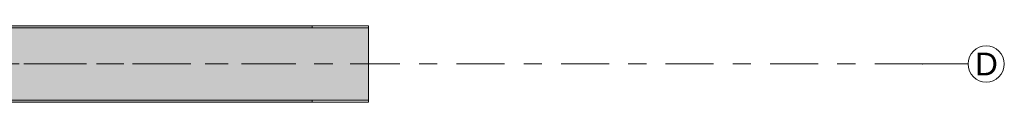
# Model space of a CAD drawing. Header units: metres. Extents: x -3.6 to 65.4, y -11 to 16.8.
# Tile 175 of 178: x 60 to 65.4, y 8.1 to 8.5. Entities that reach past the tile are written whole.
import ezdxf

# ---------------------------------------------------------------- set-up
doc = ezdxf.new("R2010")
doc.units = ezdxf.units.M
doc.header["$MEASUREMENT"] = 0
doc.linetypes.add('Achse', pattern=[0.2, 0.1, -0.05, 0, -0.05])
doc.linetypes.add('Strichlinie doppelt', pattern=[0.546806, 0.264583, -0.105833, 0.070556, -0.105833])
doc.layers.add('451 - Universal.Achsen Raster', color=7, linetype='Continuous')
doc.layers.add('608 - Struktur.Träger', color=7, linetype='Continuous')
doc.styles.add('ERSTELLTER_STIL_2', font='txt')
pattern_1 = [(45, (0, 0), (-0.01767767, 0.01767767), [0, -0.025])]

msp = doc.modelspace()

# ---------------------------------------------------------------- hatches: boundary and pattern name
at = {"layer": '608 - Struktur.Träger', "linetype": 'Continuous', "lineweight": 0, "true_color": 0x000000}
h = msp.add_hatch(dxfattribs=at)
h.set_pattern_fill('Beton__Stahlbeton_0001', color=18, style=0, pattern_type=2)
h.set_pattern_definition([(45, (0, 0), (-0.08485281, 0.08485281), []), (45, (-0.04243, 0.04243), (-0.08485281, 0.08485281), [0.09, -0.03])])
h.paths.add_polyline_path([(0.69, 8.5), (0.38, 8.5), (0.38, 8.1), (0.69, 8.1), (7.57, 8.1), (7.89, 8.1), (11.17, 8.1), (11.49, 8.1), (14.77, 8.1), (15.09, 8.1), (18.37, 8.1), (18.69, 8.1), (25.57, 8.1), (25.89, 8.1), (29.23, 8.1), (29.4, 8.1), (32.77, 8.1), (33.09, 8.1), (39.97, 8.1), (40.29, 8.1), (47.17, 8.1), (47.49, 8.1), (50.77, 8.1), (51.09, 8.1), (54.37, 8.1), (54.69, 8.1), (61.57, 8.1), (61.88, 8.1), (61.88, 8.5), (61.57, 8.5), (58.205, 8.5), (58.055, 8.5), (54.69, 8.5), (54.37, 8.5), (51.09, 8.5), (50.77, 8.5), (47.49, 8.5), (47.17, 8.5), (43.81, 8.5), (43.66, 8.5), (40.29, 8.5), (39.97, 8.5), (39.03, 8.5), (38.9, 8.5), (37.71, 8.5), (37.58, 8.5), (36.61, 8.5), (36.46, 8.5), (33.09, 8.5), (32.77, 8.5), (29.4, 8.5), (29.23, 8.5), (25.89, 8.5), (25.57, 8.5), (18.69, 8.5), (18.37, 8.5), (15.09, 8.5), (14.77, 8.5), (11.49, 8.5), (11.17, 8.5), (7.89, 8.5), (7.57, 8.5)])
h = msp.add_hatch(dxfattribs=at)
h.set_pattern_fill('Gips_0001', color=18, style=0, pattern_type=2)
h.set_pattern_definition(pattern_1)
h.paths.add_polyline_path([(61.57, 8.51), (58.205, 8.51), (58.205, 8.5), (61.57, 8.5)])
h = msp.add_hatch(dxfattribs=at)
h.set_pattern_fill('Gips_0001', color=18, style=0, pattern_type=2)
h.set_pattern_definition(pattern_1)
h.paths.add_polyline_path([(54.69, 8.1), (54.69, 8.09), (61.57, 8.09), (61.57, 8.1)])

# ---------------------------------------------------------------- linework, layer by layer
at = {"layer": '451 - Universal.Achsen Raster', "color": 160, "linetype": 'Strichlinie doppelt', "lineweight": 9, "true_color": 0x3232ff}
for q in [(-3.175, 8.3), (65.185, 8.3)]:
    msp.add_line((64.935, 8.3), q, dxfattribs=at)
at = {"layer": '451 - Universal.Achsen Raster', "color": 160, "linetype": 'Continuous', "lineweight": 9, "true_color": 0x3232ff}
msp.add_circle((65.285, 8.3), 0.1, dxfattribs=at)
at = {"layer": '451 - Universal.Achsen Raster', "color": 160, "linetype": 'Strichlinie doppelt', "lineweight": 9, "true_color": 0x3232ff}
msp.add_point((64.935, 8.3), dxfattribs=at)
msp.add_point((64.935, 8.3), dxfattribs=at)
at = {"layer": '608 - Struktur.Träger', "color": 7, "linetype": 'Continuous', "lineweight": 13}
for p, q in [((0.38, 8.51), (61.88, 8.51)), ((61.57, 8.5), (58.205, 8.5)), ((61.88, 8.5), (61.57, 8.5)), ((61.88, 8.09), (61.88, 8.51)), ((0.38, 8.09), (61.88, 8.09))]:
    msp.add_line(p, q, dxfattribs=at)
at = {"layer": '608 - Struktur.Träger', "color": 7, "linetype": 'Continuous', "lineweight": 5}
for p, q in [((61.57, 8.51), (58.205, 8.51)), ((61.57, 8.51), (61.57, 8.5)), ((61.57, 8.09), (54.69, 8.09)), ((61.57, 8.1), (61.57, 8.09))]:
    msp.add_line(p, q, dxfattribs=at)
at = {"layer": '608 - Struktur.Träger', "color": 7, "linetype": 'Continuous', "lineweight": 9}
msp.add_line((61.88, 8.5), (61.88, 8.1), dxfattribs=at)
at = {"layer": '608 - Struktur.Träger', "color": 7, "linetype": 'Achse', "lineweight": 9}
msp.add_line((0.38, 8.3), (61.88, 8.3), dxfattribs=at)
at = {"layer": '608 - Struktur.Träger', "color": 7, "linetype": 'Continuous', "lineweight": 13, "flags": 128}
msp.add_lwpolyline([(61.88, 8.1), (61.57, 8.1), (54.69, 8.1), (54.37, 8.1), (51.09, 8.1), (50.77, 8.1), (47.49, 8.1), (47.17, 8.1), (40.29, 8.1), (39.97, 8.1), (33.09, 8.1), (32.77, 8.1), (29.4, 8.1)], dxfattribs=at)

# ---------------------------------------------------------------- texts
at = {"layer": '451 - Universal.Achsen Raster', "color": 160, "lineweight": 9, "true_color": 0x3232ff, "insert": (65.2233, 8.3625), "char_height": 0.125, "attachment_point": 1, "style": 'ERSTELLTER_STIL_2'}
msp.add_mtext('\\A1;{\\pql;\\pt0;\\fArial|b0|i0|c0|p38;D}', dxfattribs=at)

doc.saveas('drawing.dxf')
